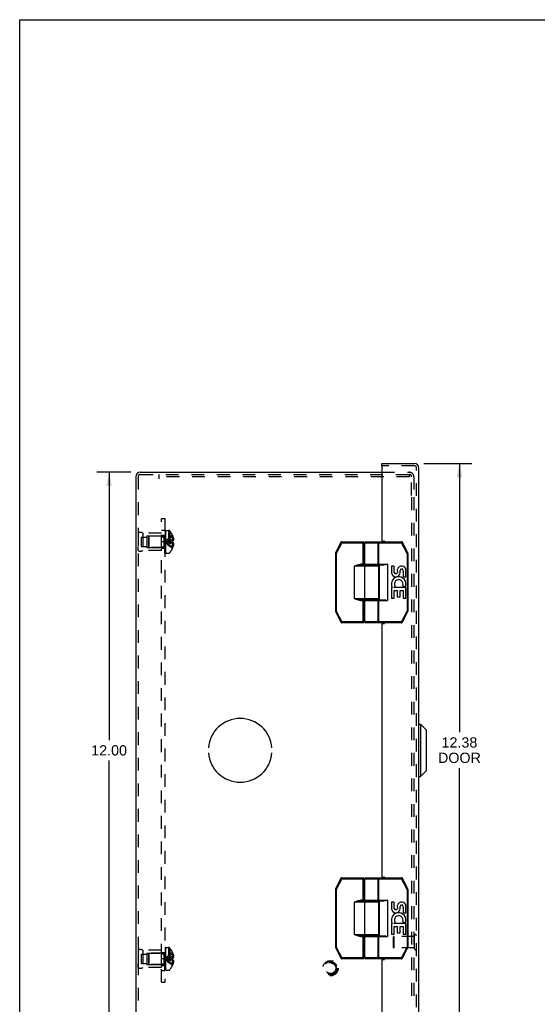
# Model space of a CAD drawing. Header units: inches. Extents: x 0 to 50.1, y 0 to 32.4.
# Tile 11 of 16: x 0 to 11.2, y 11.2 to 32.4. Entities that reach past the tile are written whole.
import ezdxf

# ---------------------------------------------------------------- set-up
doc = ezdxf.new("R2010")
doc.units = ezdxf.units.IN
doc.header["$LTSCALE"] = 2.757725
doc.header["$MEASUREMENT"] = 0
doc.linetypes.add('HIDDEN', pattern=[0.2, 0.1, -0.1])
doc.layers.get('0').update_dxf_attribs({"linetype": 'CONTINUOUS'})
for name, color, linetype in [('DEFAULT_2', 8, 'HIDDEN'), ('DIMENSIONS', 7, 'CONTINUOUS'), ('DOOR_ASSEMBLY', 7, 'CONTINUOUS'), ('OPEN', 7, 'CONTINUOUS'), ('SUBPANEL', 7, 'CONTINUOUS')]:
    doc.layers.add(name, color=color, linetype=linetype)
doc.styles.get("Standard").update_dxf_attribs({"font": 'arial.ttf'})
doc.dimstyles.new('DIMSTYLE_1', dxfattribs={"dimtxt": 0.221208, "dimasz": 0.294944, "dimexe": 0.09, "dimexo": 0.07, "dimgap": 0.0375, "dimtad": 0, "dimtih": 1, "dimtoh": 1, "dimzin": 4, "dimdsep": 46, "dimtxsty": 'Standard', "dimblk": '_FILLED', "dimblk1": '_FILLED', "dimblk2": '_FILLED', "dimcen": 0.09, "dimadec": 3, "dimazin": 1, "dimtfac": 1, "dimtdec": 3, "dimtofl": 0, "dimtmove": 0, "dimatfit": 3, "dimldrblk": '_FILLED', "dimfxl": 0, "dimtolj": 1, "dimtzin": 4, "dimarcsym": 0})

# ---------------------------------------------------------------- blocks, each defined once
blk = doc.blocks.new('_FILLED')
at = {"color": 0, "linetype": 'ByBlock'}
blk.add_solid([(0, 0), (-1, 0.2), (-1, -0.2)], dxfattribs=at)
blk = doc.blocks.new('*D10')
at = {"layer": 'DIMENSIONS', "color": 2, "linetype": 'Continuous'}
for p, q in [((8.729, 22.865), (9.761, 22.865)), ((9.496, 22.865), (9.496, 17.07)), ((9.496, 10.49), (9.496, 16.295)), ((8.729, 10.49), (9.761, 10.49))]:
    blk.add_line(p, q, dxfattribs=at)
at = {"layer": 'DIMENSIONS', "color": 2, "linetype": 'Continuous', "xscale": 0.2949438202, "yscale": 0.2949438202, "zscale": 0.2949438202}
for p, rotation in [((9.496, 22.865), 90), ((9.496, 10.49), 270)]:
    blk.add_blockref('_FILLED', p, dxfattribs=dict(at, rotation=rotation))
at = {"layer": 'DIMENSIONS', "color": 2, "linetype": 'Continuous', "insert": (9.496, 16.959), "char_height": 0.2212, "width": 0.92595, "attachment_point": 2, "line_spacing_factor": 0.9}
blk.add_mtext('12.38\\PDOOR', dxfattribs=at)
blk = doc.blocks.new('*D16')
at = {"layer": 'DIMENSIONS', "color": 2, "linetype": 'Continuous'}
for p, q in [((2.399, 22.678), (1.665, 22.678)), ((1.931, 22.678), (1.931, 16.899)), ((1.931, 10.678), (1.931, 16.456)), ((2.399, 10.678), (1.665, 10.678))]:
    blk.add_line(p, q, dxfattribs=at)
at = {"layer": 'DIMENSIONS', "color": 2, "linetype": 'Continuous', "xscale": 0.2949438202, "yscale": 0.2949438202, "zscale": 0.2949438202}
for p, rotation in [((1.931, 22.678), 90), ((1.931, 10.678), 270)]:
    blk.add_blockref('_FILLED', p, dxfattribs=dict(at, rotation=rotation))
at = {"layer": 'DIMENSIONS', "color": 2, "linetype": 'Continuous', "insert": (1.931, 16.788), "char_height": 0.2212, "width": 0.77299, "attachment_point": 2, "line_spacing_factor": 0.9}
blk.add_mtext('12.00', dxfattribs=at)

msp = doc.modelspace()

# ---------------------------------------------------------------- linework, layer by layer
at = {"color": 7, "linetype": 'Continuous'}
for p, q in [((0, 0), (0, 32.444)), ((0, 32.444), (50.14, 32.444))]:
    msp.add_line(p, q, dxfattribs=at)
at = {"color": 3, "linetype": 'Continuous'}
for p, q in [((2.511, 22.583), (2.511, 10.772)), ((2.605, 22.678), (7.82, 22.678))]:
    msp.add_line(p, q, dxfattribs=at)
msp.add_arc((2.605, 22.583), 0.0948, 90, 180, dxfattribs=at)
at = {"layer": 'DEFAULT_2', "color": 8, "linetype": 'HIDDEN'}
for p, q in [((2.559, 22.583), (2.559, 10.772)), ((2.605, 22.63), (8.412, 22.63)), ((3.011, 22.535), (3.011, 22.63)), ((8.412, 22.582), (3.011, 22.582)), ((7.82, 22.678), (8.416, 22.678)), ((8.412, 22.63), (8.412, 22.582)), ((8.412, 22.63), (8.416, 22.63)), ((8.463, 22.178), (8.463, 22.583)), ((8.511, 22.583), (8.511, 22.178)), ((8.463, 22.138), (8.463, 11.218)), ((8.511, 22.138), (8.511, 11.218)), ((2.559, 21.366), (2.559, 20.99)), ((2.559, 21.366), (2.559, 21.278)), ((2.622, 21.279), (2.622, 21.076)), ((2.622, 21.279), (2.747, 21.279)), ((2.659, 21.366), (2.659, 20.99)), ((3.059, 21.366), (2.659, 21.366)), ((2.747, 21.303), (2.747, 21.053)), ((2.747, 21.303), (3.059, 21.303)), ((2.779, 21.292), (2.789, 21.302)), ((2.779, 21.292), (2.779, 21.064)), ((2.789, 21.302), (2.789, 21.054)), ((3.116, 21.302), (2.789, 21.302)), ((3.059, 20.99), (3.059, 21.366)), ((3.116, 21.302), (3.116, 21.054)), ((3.134, 20.932), (3.134, 21.421)), ((3.149, 21.421), (3.134, 21.421)), ((3.149, 21.421), (3.134, 21.421)), ((3.149, 21.415), (3.134, 21.415)), ((3.149, 21.413), (3.134, 21.413)), ((3.149, 21.404), (3.134, 21.404)), ((3.134, 21.386), (3.149, 21.386)), ((3.149, 21.385), (3.134, 21.385)), ((3.149, 21.384), (3.134, 21.384)), ((3.149, 21.382), (3.134, 21.382)), ((3.134, 21.379), (3.149, 21.379)), ((3.134, 21.376), (3.149, 21.376)), ((3.149, 21.369), (3.134, 21.369)), ((3.134, 21.365), (3.149, 21.365)), ((3.134, 21.36), (3.149, 21.36)), ((3.134, 21.357), (3.149, 21.357)), ((3.149, 21.356), (3.134, 21.356)), ((3.134, 21.356), (3.149, 21.356)), ((3.134, 21.331), (3.149, 21.331)), ((3.134, 21.32), (3.149, 21.32)), ((3.149, 21.316), (3.134, 21.316)), ((3.149, 21.315), (3.134, 21.315)), ((3.149, 21.311), (3.134, 21.311)), ((3.134, 21.305), (3.149, 21.305)), ((3.134, 21.302), (3.149, 21.302)), ((3.134, 21.301), (3.149, 21.301)), ((3.149, 21.29), (3.134, 21.29)), ((3.149, 21.277), (3.134, 21.277)), ((3.134, 21.261), (3.149, 21.261)), ((3.134, 21.249), (3.149, 21.249)), ((3.149, 21.421), (3.149, 20.932)), ((3.154, 20.932), (3.154, 21.424)), ((3.154, 21.424), (3.215, 21.424)), ((3.215, 21.424), (3.215, 20.932)), ((3.241, 21.412), (3.241, 20.944)), ((3.3, 21.318), (3.299, 21.318)), ((3.299, 21.318), (3.3, 21.317)), ((3.3, 21.317), (3.3, 21.196)), ((3.3, 21.282), (3.312, 21.282)), ((2.559, 20.99), (2.559, 21.078)), ((2.622, 21.076), (2.747, 21.076)), ((2.747, 21.053), (3.059, 21.053)), ((2.779, 21.064), (2.789, 21.054)), ((3.116, 21.054), (2.789, 21.054)), ((3.134, 21.23), (3.149, 21.23)), ((3.149, 21.224), (3.134, 21.224)), ((3.149, 21.224), (3.134, 21.224)), ((3.134, 21.223), (3.149, 21.223)), ((3.134, 21.223), (3.149, 21.223)), ((3.149, 21.216), (3.134, 21.216)), ((3.149, 21.191), (3.134, 21.191)), ((3.149, 21.18), (3.134, 21.18)), ((3.134, 21.175), (3.149, 21.175)), ((3.134, 21.167), (3.149, 21.167)), ((3.134, 21.147), (3.149, 21.147)), ((3.134, 21.136), (3.149, 21.136)), ((3.149, 21.126), (3.134, 21.126)), ((3.149, 21.114), (3.134, 21.114)), ((3.134, 21.091), (3.149, 21.091)), ((3.149, 21.09), (3.134, 21.09)), ((3.134, 21.09), (3.149, 21.09)), ((3.134, 21.086), (3.149, 21.086)), ((3.149, 21.084), (3.134, 21.084)), ((3.149, 21.083), (3.134, 21.083)), ((3.134, 21.068), (3.149, 21.068)), ((3.134, 21.057), (3.149, 21.057)), ((3.149, 21.036), (3.134, 21.036)), ((3.163, 21.181), (3.139, 21.178)), ((3.163, 21.181), (3.139, 21.178)), ((3.271, 21.162), (3.242, 21.165)), ((3.3, 21.16), (3.27, 21.162)), ((3.3, 21.196), (3.299, 21.196)), ((3.3, 21.16), (3.299, 21.16)), ((3.3, 21.038), (3.299, 21.037)), ((3.299, 21.037), (3.3, 21.037)), ((3.3, 21.227), (3.322, 21.227)), ((3.3, 21.196), (3.312, 21.196)), ((3.3, 21.187), (3.3, 21.184)), ((3.3, 21.172), (3.3, 21.169)), ((3.3, 21.16), (3.3, 21.038)), ((3.312, 21.16), (3.3, 21.16)), ((3.3, 21.128), (3.322, 21.128)), ((3.3, 21.073), (3.312, 21.073)), ((3.059, 20.99), (2.659, 20.99)), ((3.149, 21.023), (3.134, 21.023)), ((3.134, 21.023), (3.149, 21.023)), ((3.134, 21.021), (3.149, 21.021)), ((3.134, 21.021), (3.149, 21.021)), ((3.134, 21.009), (3.149, 21.009)), ((3.149, 21.004), (3.134, 21.004)), ((3.149, 21.003), (3.134, 21.003)), ((3.149, 21.001), (3.134, 21.001)), ((3.134, 20.998), (3.149, 20.998)), ((3.134, 20.983), (3.149, 20.983)), ((3.134, 20.983), (3.149, 20.983)), ((3.134, 20.979), (3.149, 20.979)), ((3.134, 20.978), (3.149, 20.978)), ((3.149, 20.971), (3.134, 20.971)), ((3.134, 20.97), (3.149, 20.97)), ((3.149, 20.958), (3.134, 20.958)), ((3.149, 20.953), (3.134, 20.953)), ((3.149, 20.948), (3.134, 20.948)), ((3.149, 20.947), (3.134, 20.947)), ((3.149, 20.941), (3.134, 20.941)), ((3.149, 20.932), (3.134, 20.932)), ((3.149, 20.932), (3.134, 20.932)), ((3.154, 20.932), (3.215, 20.932)), ((2.559, 12.366), (2.559, 11.99)), ((2.559, 12.366), (2.559, 12.278)), ((3.059, 12.366), (2.659, 12.366)), ((2.659, 12.366), (2.659, 11.99)), ((3.059, 11.99), (3.059, 12.366)), ((3.149, 12.421), (3.134, 12.421)), ((3.149, 12.421), (3.134, 12.421)), ((3.134, 11.932), (3.134, 12.421)), ((3.149, 12.415), (3.134, 12.415)), ((3.149, 12.413), (3.134, 12.413)), ((3.149, 12.404), (3.134, 12.404)), ((3.134, 12.386), (3.149, 12.386)), ((3.149, 12.385), (3.134, 12.385)), ((3.149, 12.384), (3.134, 12.384)), ((3.149, 12.382), (3.134, 12.382)), ((3.134, 12.379), (3.149, 12.379)), ((3.134, 12.376), (3.149, 12.376)), ((3.149, 12.369), (3.134, 12.369)), ((3.134, 12.365), (3.149, 12.365)), ((3.134, 12.36), (3.149, 12.36)), ((3.134, 12.357), (3.149, 12.357)), ((3.149, 12.356), (3.134, 12.356)), ((3.134, 12.356), (3.149, 12.356)), ((3.134, 12.331), (3.149, 12.331)), ((3.149, 12.421), (3.149, 11.932)), ((3.154, 12.424), (3.215, 12.424)), ((3.154, 11.932), (3.154, 12.424)), ((3.215, 12.424), (3.215, 11.932)), ((3.241, 12.412), (3.241, 11.944)), ((2.622, 12.279), (2.747, 12.279)), ((2.622, 12.279), (2.622, 12.076)), ((2.747, 12.303), (3.059, 12.303)), ((2.747, 12.303), (2.747, 12.053)), ((2.779, 12.292), (2.789, 12.302)), ((2.779, 12.292), (2.779, 12.064)), ((3.116, 12.302), (2.789, 12.302)), ((2.789, 12.302), (2.789, 12.054)), ((3.116, 12.302), (3.116, 12.054)), ((3.134, 12.32), (3.149, 12.32)), ((3.149, 12.316), (3.134, 12.316)), ((3.149, 12.315), (3.134, 12.315)), ((3.149, 12.311), (3.134, 12.311)), ((3.134, 12.305), (3.149, 12.305)), ((3.134, 12.302), (3.149, 12.302)), ((3.134, 12.301), (3.149, 12.301)), ((3.149, 12.29), (3.134, 12.29)), ((3.149, 12.277), (3.134, 12.277)), ((3.134, 12.261), (3.149, 12.261)), ((3.134, 12.249), (3.149, 12.249)), ((3.134, 12.23), (3.149, 12.23)), ((3.149, 12.224), (3.134, 12.224)), ((3.149, 12.224), (3.134, 12.224)), ((3.134, 12.223), (3.149, 12.223)), ((3.134, 12.223), (3.149, 12.223)), ((3.149, 12.216), (3.134, 12.216)), ((3.149, 12.191), (3.134, 12.191)), ((3.149, 12.18), (3.134, 12.18)), ((3.134, 12.175), (3.149, 12.175)), ((3.134, 12.167), (3.149, 12.167)), ((3.134, 12.147), (3.149, 12.147)), ((3.134, 12.136), (3.149, 12.136)), ((3.149, 12.126), (3.134, 12.126)), ((3.149, 12.114), (3.134, 12.114)), ((3.163, 12.181), (3.139, 12.178)), ((3.163, 12.181), (3.139, 12.178)), ((3.271, 12.162), (3.242, 12.165)), ((3.3, 12.16), (3.27, 12.162)), ((3.3, 12.317), (3.299, 12.318)), ((3.3, 12.318), (3.299, 12.318)), ((3.3, 12.196), (3.299, 12.196)), ((3.3, 12.16), (3.299, 12.16)), ((3.3, 12.317), (3.3, 12.196)), ((3.3, 12.282), (3.312, 12.282)), ((3.3, 12.227), (3.322, 12.227)), ((3.3, 12.196), (3.312, 12.196)), ((3.3, 12.184), (3.3, 12.187)), ((3.3, 12.169), (3.3, 12.172)), ((3.312, 12.16), (3.3, 12.16)), ((3.3, 12.16), (3.3, 12.038)), ((3.3, 12.128), (3.322, 12.128)), ((2.559, 11.99), (2.559, 12.078)), ((2.622, 12.076), (2.747, 12.076)), ((3.059, 11.99), (2.659, 11.99)), ((2.747, 12.053), (3.059, 12.053)), ((2.779, 12.064), (2.789, 12.054)), ((3.116, 12.054), (2.789, 12.054)), ((3.134, 12.091), (3.149, 12.091)), ((3.149, 12.09), (3.134, 12.09)), ((3.134, 12.09), (3.149, 12.09)), ((3.134, 12.086), (3.149, 12.086)), ((3.149, 12.084), (3.134, 12.084)), ((3.149, 12.083), (3.134, 12.083)), ((3.134, 12.068), (3.149, 12.068)), ((3.134, 12.057), (3.149, 12.057)), ((3.149, 12.036), (3.134, 12.036)), ((3.149, 12.023), (3.134, 12.023)), ((3.134, 12.023), (3.149, 12.023)), ((3.134, 12.021), (3.149, 12.021)), ((3.134, 12.021), (3.149, 12.021)), ((3.134, 12.009), (3.149, 12.009)), ((3.149, 12.004), (3.134, 12.004)), ((3.149, 12.003), (3.134, 12.003)), ((3.149, 12.001), (3.134, 12.001)), ((3.134, 11.998), (3.149, 11.998)), ((3.134, 11.983), (3.149, 11.983)), ((3.134, 11.983), (3.149, 11.983)), ((3.134, 11.979), (3.149, 11.979)), ((3.134, 11.978), (3.149, 11.978)), ((3.149, 11.971), (3.134, 11.971)), ((3.134, 11.97), (3.149, 11.97)), ((3.149, 11.958), (3.134, 11.958)), ((3.149, 11.953), (3.134, 11.953)), ((3.149, 11.948), (3.134, 11.948)), ((3.149, 11.947), (3.134, 11.947)), ((3.149, 11.941), (3.134, 11.941)), ((3.149, 11.932), (3.134, 11.932)), ((3.149, 11.932), (3.134, 11.932)), ((3.154, 11.932), (3.215, 11.932)), ((3.3, 12.038), (3.299, 12.037)), ((3.299, 12.037), (3.3, 12.037)), ((3.3, 12.073), (3.312, 12.073))]:
    msp.add_line(p, q, dxfattribs=at)
for points in [[(3.299, 21.318), (3.27, 21.298), (3.242, 21.277), (3.215, 21.254), (3.189, 21.23), (3.163, 21.205), (3.139, 21.178)], [(3.3, 21.282), (3.271, 21.267), (3.243, 21.252), (3.215, 21.235), (3.189, 21.217), (3.163, 21.198), (3.139, 21.178)], [(3.312, 21.282), (3.314, 21.275), (3.316, 21.268), (3.317, 21.261), (3.319, 21.254), (3.32, 21.248), (3.32, 21.241), (3.321, 21.234), (3.322, 21.227)], [(3.3, 21.227), (3.271, 21.22), (3.243, 21.213), (3.215, 21.205), (3.189, 21.196), (3.163, 21.187), (3.139, 21.178)], [(3.299, 21.037), (3.27, 21.057), (3.242, 21.078), (3.215, 21.101), (3.189, 21.125), (3.163, 21.151), (3.139, 21.178)], [(3.3, 21.073), (3.271, 21.088), (3.243, 21.104), (3.215, 21.12), (3.189, 21.138), (3.163, 21.157), (3.139, 21.178)], [(3.243, 21.165), (3.215, 21.168), (3.189, 21.171), (3.163, 21.174), (3.139, 21.178)], [(3.215, 21.168), (3.189, 21.171), (3.163, 21.174), (3.139, 21.178)], [(3.3, 21.128), (3.271, 21.135), (3.243, 21.142), (3.215, 21.15), (3.189, 21.159), (3.163, 21.168), (3.139, 21.178)], [(3.3, 21.196), (3.271, 21.193), (3.243, 21.19), (3.215, 21.187), (3.189, 21.184), (3.163, 21.181)], [(3.299, 21.196), (3.27, 21.193), (3.242, 21.19), (3.215, 21.187), (3.189, 21.184)], [(3.3, 21.178), (3.3, 21.181), (3.3, 21.184), (3.3, 21.187), (3.3, 21.19), (3.299, 21.193), (3.299, 21.196)], [(3.299, 21.16), (3.299, 21.163), (3.3, 21.166), (3.3, 21.169), (3.3, 21.172), (3.3, 21.175), (3.3, 21.178)], [(3.322, 21.227), (3.321, 21.224), (3.321, 21.221), (3.32, 21.218), (3.319, 21.215), (3.319, 21.212), (3.318, 21.209), (3.317, 21.206), (3.315, 21.203), (3.314, 21.199), (3.312, 21.196)], [(3.312, 21.16), (3.314, 21.156), (3.315, 21.153), (3.317, 21.149), (3.318, 21.146), (3.319, 21.143), (3.319, 21.14), (3.32, 21.137), (3.321, 21.134), (3.321, 21.131), (3.322, 21.128)], [(3.322, 21.128), (3.321, 21.121), (3.32, 21.114), (3.32, 21.108), (3.319, 21.101), (3.317, 21.094), (3.316, 21.087), (3.314, 21.08), (3.312, 21.073)], [(3.299, 12.318), (3.27, 12.298), (3.242, 12.277), (3.215, 12.254), (3.189, 12.23), (3.163, 12.205), (3.139, 12.178)], [(3.3, 12.282), (3.271, 12.267), (3.243, 12.252), (3.215, 12.235), (3.189, 12.217), (3.163, 12.198), (3.139, 12.178)], [(3.3, 12.227), (3.271, 12.22), (3.243, 12.213), (3.215, 12.205), (3.189, 12.196), (3.163, 12.187), (3.139, 12.178)], [(3.3, 12.073), (3.271, 12.088), (3.243, 12.104), (3.215, 12.12), (3.189, 12.138), (3.163, 12.157), (3.139, 12.178)], [(3.299, 12.037), (3.27, 12.057), (3.242, 12.078), (3.215, 12.101), (3.189, 12.125), (3.163, 12.151), (3.139, 12.178)], [(3.243, 12.165), (3.215, 12.168), (3.189, 12.171), (3.163, 12.174), (3.139, 12.178)], [(3.215, 12.168), (3.189, 12.171), (3.163, 12.174), (3.139, 12.178)], [(3.3, 12.128), (3.271, 12.135), (3.243, 12.142), (3.215, 12.15), (3.189, 12.159), (3.163, 12.168), (3.139, 12.178)], [(3.3, 12.196), (3.271, 12.193), (3.243, 12.19), (3.215, 12.187), (3.189, 12.184), (3.163, 12.181)], [(3.299, 12.196), (3.27, 12.193), (3.242, 12.19), (3.215, 12.187), (3.189, 12.184)], [(3.299, 12.196), (3.299, 12.193), (3.3, 12.19), (3.3, 12.187), (3.3, 12.184), (3.3, 12.181), (3.3, 12.178)], [(3.3, 12.178), (3.3, 12.175), (3.3, 12.172), (3.3, 12.169), (3.3, 12.166), (3.299, 12.163), (3.299, 12.16)], [(3.312, 12.282), (3.314, 12.275), (3.316, 12.268), (3.317, 12.261), (3.319, 12.254), (3.32, 12.248), (3.32, 12.241), (3.321, 12.234), (3.322, 12.227)], [(3.322, 12.227), (3.321, 12.224), (3.321, 12.221), (3.32, 12.218), (3.319, 12.215), (3.319, 12.212), (3.318, 12.209), (3.317, 12.206), (3.315, 12.203), (3.314, 12.199), (3.312, 12.196)], [(3.312, 12.16), (3.314, 12.156), (3.315, 12.153), (3.317, 12.149), (3.318, 12.146), (3.319, 12.143), (3.319, 12.14), (3.32, 12.137), (3.321, 12.134), (3.321, 12.131), (3.322, 12.128)], [(3.322, 12.128), (3.321, 12.121), (3.32, 12.114), (3.32, 12.108), (3.319, 12.101), (3.317, 12.094), (3.316, 12.087), (3.314, 12.08), (3.312, 12.073)]]:
    msp.add_lwpolyline(points, dxfattribs=at)
for radius in [0.164, 0.142, 0.124, 0.114]:
    msp.add_circle((6.713, 11.976), radius, dxfattribs=at)
for centre, radius, start, end in [((2.605, 22.583), 0.0468, 90, 180), ((8.416, 22.583), 0.0948, 0, 90), ((8.416, 22.583), 0.0468, 0, 90), ((2.609, 21.279), 0.1, 60.0508, 119.9492), ((3.116, 21.339), 0.0372, 270, 297.5399), ((3.116, 21.339), 0.0372, 329.9503, 360), ((3.215, 21.389), 0.035, 40.9334, 90), ((2.971, 21.178), 0.357, 23.1903, 40.9334), ((2.971, 21.178), 0.357, 17.0407, 23.0017), ((3.116, 21.016), 0.0372, 62.4601, 90), ((3.116, 21.016), 0.0372, 0, 30.0497), ((2.971, 21.178), 0.357, 319.0666, 336.8097), ((2.971, 21.178), 0.357, 336.9983, 342.9593), ((2.609, 21.076), 0.1, 240.0508, 299.9492), ((3.215, 20.967), 0.035, 270, 319.0666), ((2.609, 12.279), 0.1, 60.0508, 119.9492), ((3.116, 12.339), 0.0372, 329.9503, 360), ((3.215, 12.389), 0.035, 40.9334, 90), ((2.971, 12.178), 0.357, 23.1903, 40.9334), ((3.116, 12.339), 0.0372, 270, 297.5399), ((2.971, 12.178), 0.357, 17.0407, 23.0017), ((2.609, 12.076), 0.1, 240.0508, 299.9492), ((3.116, 12.016), 0.0372, 62.4601, 90), ((3.116, 12.016), 0.0372, 0, 30.0497), ((3.215, 11.967), 0.035, 270, 319.0666), ((2.971, 12.178), 0.357, 319.0666, 336.8097), ((2.971, 12.178), 0.357, 336.9983, 342.9593)]:
    msp.add_arc(centre, radius, start, end, dxfattribs=at)
at = {"layer": 'DOOR_ASSEMBLY', "color": 7, "linetype": 'Continuous'}
for p, q in [((7.82, 22.817), (7.82, 22.865)), ((7.835, 22.817), (7.82, 22.817)), ((6.936, 21.167), (6.819, 20.932)), ((6.954, 21.158), (6.837, 20.923)), ((6.936, 21.167), (6.954, 21.158)), ((6.954, 21.158), (6.954, 21.178)), ((6.954, 21.178), (7.418, 21.178)), ((6.954, 21.158), (7.438, 21.158)), ((7.418, 20.673), (7.418, 21.178)), ((7.438, 20.693), (7.438, 21.158)), ((7.452, 20.698), (7.452, 21.158)), ((7.452, 21.158), (8.246, 21.158)), ((7.472, 21.178), (8.246, 21.178)), ((7.738, 20.698), (7.738, 21.158)), ((7.754, 20.678), (7.754, 21.178)), ((8.246, 21.178), (8.246, 21.158)), ((8.246, 21.158), (8.264, 21.167)), ((8.364, 20.923), (8.246, 21.158)), ((8.381, 20.932), (8.264, 21.167)), ((6.817, 20.923), (6.817, 19.682)), ((6.817, 20.923), (6.837, 20.923)), ((6.837, 20.923), (6.819, 20.932)), ((6.837, 20.923), (6.837, 19.682)), ((8.381, 20.932), (8.364, 20.923)), ((8.364, 20.923), (8.364, 19.682)), ((8.364, 20.923), (8.384, 20.923)), ((8.384, 20.923), (8.384, 19.682)), ((7.227, 19.953), (7.227, 20.653)), ((7.758, 20.653), (7.227, 20.653)), ((7.369, 20.673), (7.369, 20.693)), ((7.438, 20.693), (7.369, 20.693)), ((7.738, 20.673), (7.369, 20.673)), ((7.452, 20.698), (7.944, 20.698)), ((7.456, 19.953), (7.456, 20.653)), ((7.472, 20.678), (7.862, 20.678)), ((7.522, 20.673), (7.522, 20.678)), ((7.678, 20.673), (7.678, 20.678)), ((7.758, 19.953), (7.758, 20.653)), ((7.764, 20.678), (7.764, 19.928)), ((7.944, 20.698), (7.944, 19.908)), ((8.026, 20.653), (8.026, 20.517)), ((8.089, 20.653), (8.026, 20.653)), ((8.089, 20.517), (8.089, 20.653)), ((8.154, 20.58), (8.155, 20.511)), ((8.215, 20.517), (8.215, 20.559)), ((8.278, 20.559), (8.278, 20.423)), ((8.278, 20.423), (8.341, 20.423)), ((8.341, 20.423), (8.341, 20.559)), ((8.026, 20.192), (8.026, 19.962)), ((8.045, 20.192), (8.026, 20.192)), ((8.079, 20.192), (8.106, 20.211)), ((8.341, 20.192), (8.079, 20.192)), ((8.27, 20.228), (8.328, 20.203)), ((8.341, 19.962), (8.341, 20.192)), ((8.089, 19.962), (8.089, 20.129)), ((8.089, 20.129), (8.154, 20.129)), ((8.154, 20.129), (8.154, 19.993)), ((8.154, 19.993), (8.215, 19.993)), ((8.215, 19.993), (8.215, 20.129)), ((8.215, 20.129), (8.278, 20.129)), ((8.278, 20.129), (8.278, 19.962)), ((7.227, 19.953), (7.758, 19.953)), ((7.246, 19.949), (7.227, 19.953)), ((7.369, 19.913), (7.369, 19.933)), ((7.369, 19.933), (7.738, 19.933)), ((7.369, 19.913), (7.438, 19.913)), ((7.418, 19.428), (7.418, 19.933)), ((7.438, 19.448), (7.438, 19.913)), ((7.452, 19.448), (7.452, 19.908)), ((7.452, 19.908), (7.944, 19.908)), ((7.472, 19.928), (7.862, 19.928)), ((7.522, 19.928), (7.522, 19.933)), ((7.678, 19.928), (7.678, 19.933)), ((7.738, 19.448), (7.738, 19.908)), ((7.754, 19.428), (7.754, 19.928)), ((8.026, 19.962), (8.089, 19.962)), ((8.278, 19.962), (8.341, 19.962)), ((6.837, 19.682), (6.817, 19.682)), ((6.819, 19.673), (6.837, 19.682)), ((6.819, 19.673), (6.941, 19.438)), ((6.837, 19.682), (6.959, 19.448)), ((8.241, 19.448), (8.364, 19.682)), ((8.259, 19.438), (8.381, 19.673)), ((8.384, 19.682), (8.364, 19.682)), ((8.364, 19.682), (8.381, 19.673)), ((6.959, 19.448), (6.941, 19.438)), ((6.959, 19.428), (6.959, 19.448)), ((7.438, 19.448), (6.959, 19.448)), ((7.418, 19.428), (6.959, 19.428)), ((8.241, 19.448), (7.452, 19.448)), ((8.241, 19.428), (7.472, 19.428)), ((8.241, 19.448), (8.241, 19.428)), ((8.259, 19.438), (8.241, 19.448)), ((8.618, 17.24), (8.656, 17.24)), ((8.774, 17.122), (8.656, 17.24)), ((8.656, 17.24), (8.656, 16.115)), ((8.774, 17.122), (8.774, 16.233)), ((8.774, 16.233), (8.656, 16.115)), ((8.618, 16.115), (8.656, 16.115)), ((6.936, 13.917), (6.819, 13.682)), ((6.954, 13.908), (6.837, 13.673)), ((6.936, 13.917), (6.954, 13.908)), ((6.954, 13.928), (7.418, 13.928)), ((6.954, 13.908), (6.954, 13.928)), ((6.954, 13.908), (7.438, 13.908)), ((7.418, 13.423), (7.418, 13.928)), ((7.438, 13.443), (7.438, 13.908)), ((7.452, 13.908), (8.246, 13.908)), ((7.452, 13.448), (7.452, 13.908)), ((7.472, 13.928), (8.246, 13.928)), ((7.738, 13.448), (7.738, 13.908)), ((7.754, 13.428), (7.754, 13.928)), ((8.246, 13.928), (8.246, 13.908)), ((8.246, 13.908), (8.264, 13.917)), ((8.364, 13.673), (8.246, 13.908)), ((8.381, 13.682), (8.264, 13.917)), ((6.817, 13.673), (6.837, 13.673)), ((6.817, 13.673), (6.817, 12.432)), ((6.837, 13.673), (6.819, 13.682)), ((6.837, 13.673), (6.837, 12.432)), ((8.381, 13.682), (8.364, 13.673)), ((8.364, 13.673), (8.384, 13.673)), ((8.364, 13.673), (8.364, 12.432)), ((8.384, 13.673), (8.384, 12.432)), ((7.758, 13.403), (7.227, 13.403)), ((7.227, 12.703), (7.227, 13.403)), ((7.438, 13.443), (7.369, 13.443)), ((7.369, 13.423), (7.369, 13.443)), ((7.738, 13.423), (7.369, 13.423)), ((7.452, 13.448), (7.944, 13.448)), ((7.456, 12.703), (7.456, 13.403)), ((7.472, 13.428), (7.862, 13.428)), ((7.522, 13.423), (7.522, 13.428)), ((7.678, 13.423), (7.678, 13.428)), ((7.758, 12.703), (7.758, 13.403)), ((7.764, 13.428), (7.764, 12.678)), ((7.944, 13.448), (7.944, 12.658)), ((8.089, 13.403), (8.026, 13.403)), ((8.026, 13.403), (8.026, 13.267)), ((8.089, 13.267), (8.089, 13.403)), ((8.154, 13.33), (8.155, 13.261)), ((8.215, 13.267), (8.215, 13.309)), ((8.278, 13.309), (8.278, 13.173)), ((8.278, 13.173), (8.341, 13.173)), ((8.341, 13.173), (8.341, 13.309)), ((8.079, 12.942), (8.106, 12.961)), ((8.27, 12.978), (8.328, 12.953)), ((8.045, 12.942), (8.026, 12.942)), ((8.026, 12.942), (8.026, 12.712)), ((8.341, 12.942), (8.079, 12.942)), ((8.089, 12.879), (8.154, 12.879)), ((8.089, 12.712), (8.089, 12.879)), ((8.154, 12.879), (8.154, 12.743)), ((8.215, 12.879), (8.278, 12.879)), ((8.215, 12.743), (8.215, 12.879)), ((8.278, 12.879), (8.278, 12.712)), ((8.341, 12.712), (8.341, 12.942)), ((7.227, 12.703), (7.758, 12.703)), ((7.246, 12.699), (7.227, 12.703)), ((7.369, 12.683), (7.738, 12.683)), ((7.369, 12.663), (7.369, 12.683)), ((7.369, 12.663), (7.438, 12.663)), ((7.418, 12.178), (7.418, 12.683)), ((7.438, 12.198), (7.438, 12.663)), ((7.452, 12.658), (7.944, 12.658)), ((7.452, 12.198), (7.452, 12.658)), ((7.472, 12.678), (7.862, 12.678)), ((7.522, 12.678), (7.522, 12.683)), ((7.678, 12.678), (7.678, 12.683)), ((7.738, 12.198), (7.738, 12.658)), ((7.754, 12.178), (7.754, 12.678)), ((8.026, 12.712), (8.089, 12.712)), ((8.154, 12.743), (8.215, 12.743)), ((8.278, 12.712), (8.341, 12.712)), ((6.837, 12.432), (6.817, 12.432)), ((6.819, 12.423), (6.837, 12.432)), ((6.819, 12.423), (6.941, 12.188)), ((6.837, 12.432), (6.959, 12.198)), ((8.241, 12.198), (8.364, 12.432)), ((8.259, 12.188), (8.381, 12.423)), ((8.384, 12.432), (8.364, 12.432)), ((8.364, 12.432), (8.381, 12.423)), ((6.959, 12.198), (6.941, 12.188)), ((7.438, 12.198), (6.959, 12.198)), ((6.959, 12.178), (6.959, 12.198)), ((7.418, 12.178), (6.959, 12.178)), ((8.241, 12.198), (7.452, 12.198)), ((8.241, 12.178), (7.472, 12.178)), ((8.259, 12.188), (8.241, 12.198)), ((8.241, 12.198), (8.241, 12.178))]:
    msp.add_line(p, q, dxfattribs=at)
at = {"layer": 'DOOR_ASSEMBLY', "color": 3, "linetype": 'Continuous'}
for p, q in [((7.82, 22.865), (8.523, 22.865)), ((7.82, 22.802), (7.82, 21.208)), ((8.618, 10.585), (8.618, 22.77)), ((7.835, 21.193), (7.866, 21.193)), ((7.82, 19.398), (7.82, 13.958)), ((7.835, 19.413), (7.866, 19.413)), ((7.835, 13.943), (7.866, 13.943)), ((7.82, 12.148), (7.82, 10.553)), ((7.835, 12.163), (7.866, 12.163))]:
    msp.add_line(p, q, dxfattribs=at)
at = {"layer": 'DOOR_ASSEMBLY', "color": 8, "linetype": 'HIDDEN'}
for p, q in [((8.523, 22.817), (7.835, 22.817)), ((8.57, 10.585), (8.57, 22.77)), ((8.07, 12.424), (8.07, 12.652)), ((8.527, 12.662), (8.08, 12.662)), ((8.08, 12.662), (8.08, 12.414)), ((8.527, 12.396), (8.527, 12.68)), ((8.527, 12.414), (8.08, 12.414))]:
    msp.add_line(p, q, dxfattribs=at)
at = {"layer": 'DOOR_ASSEMBLY', "color": 7, "linetype": 'Continuous'}
for points in [[(7.722, 21.178), (7.725, 21.177), (7.727, 21.177), (7.729, 21.175), (7.731, 21.174), (7.733, 21.172), (7.735, 21.169), (7.736, 21.167), (7.737, 21.164), (7.738, 21.161), (7.738, 21.158)], [(7.227, 20.653), (7.234, 20.655), (7.24, 20.658), (7.246, 20.66), (7.252, 20.663), (7.258, 20.665), (7.264, 20.668), (7.27, 20.67), (7.277, 20.673)], [(7.227, 20.653), (7.241, 20.655), (7.247, 20.656), (7.254, 20.658), (7.26, 20.659), (7.267, 20.66), (7.274, 20.661), (7.281, 20.663)], [(7.277, 20.673), (7.286, 20.676), (7.295, 20.679), (7.304, 20.682), (7.312, 20.684), (7.32, 20.686), (7.328, 20.688), (7.335, 20.689), (7.343, 20.691), (7.35, 20.691), (7.356, 20.692), (7.363, 20.692), (7.369, 20.693)], [(7.281, 20.663), (7.29, 20.664), (7.299, 20.666), (7.308, 20.667), (7.316, 20.668), (7.324, 20.669), (7.332, 20.67), (7.339, 20.671), (7.346, 20.672), (7.352, 20.672), (7.358, 20.672), (7.363, 20.673), (7.369, 20.673)], [(7.456, 20.653), (7.456, 20.656), (7.457, 20.659), (7.458, 20.662), (7.459, 20.664), (7.461, 20.667), (7.463, 20.669), (7.466, 20.67), (7.469, 20.672), (7.471, 20.672), (7.474, 20.673)], [(7.738, 20.698), (7.738, 20.694), (7.737, 20.691), (7.736, 20.689), (7.735, 20.686), (7.733, 20.683), (7.731, 20.681), (7.729, 20.68), (7.727, 20.679), (7.725, 20.678), (7.722, 20.678)], [(7.944, 20.698), (7.934, 20.694), (7.924, 20.691), (7.915, 20.688), (7.906, 20.685), (7.898, 20.683), (7.89, 20.681), (7.882, 20.68), (7.875, 20.679), (7.868, 20.678), (7.862, 20.678)], [(7.277, 19.933), (7.269, 19.936), (7.261, 19.939), (7.253, 19.942), (7.245, 19.945), (7.236, 19.949), (7.227, 19.953)], [(7.281, 19.943), (7.272, 19.944), (7.264, 19.946), (7.255, 19.947), (7.246, 19.949)], [(7.369, 19.913), (7.362, 19.913), (7.356, 19.913), (7.348, 19.914), (7.341, 19.915), (7.334, 19.916), (7.326, 19.918), (7.318, 19.92), (7.31, 19.922), (7.302, 19.924), (7.294, 19.927), (7.286, 19.929), (7.277, 19.933)], [(7.369, 19.933), (7.363, 19.933), (7.357, 19.933), (7.351, 19.933), (7.344, 19.934), (7.337, 19.934), (7.33, 19.935), (7.322, 19.936), (7.315, 19.937), (7.307, 19.938), (7.299, 19.94), (7.29, 19.941), (7.281, 19.943)], [(7.456, 19.953), (7.456, 19.949), (7.457, 19.946), (7.458, 19.944), (7.459, 19.941), (7.461, 19.938), (7.463, 19.936), (7.466, 19.935), (7.469, 19.934), (7.471, 19.933), (7.474, 19.933)], [(7.722, 19.928), (7.725, 19.927), (7.727, 19.927), (7.729, 19.925), (7.731, 19.924), (7.733, 19.922), (7.735, 19.919), (7.736, 19.917), (7.737, 19.914), (7.738, 19.911), (7.738, 19.908)], [(7.862, 19.928), (7.868, 19.927), (7.875, 19.927), (7.882, 19.925), (7.89, 19.924), (7.898, 19.922), (7.906, 19.92), (7.915, 19.917), (7.924, 19.914), (7.934, 19.911), (7.944, 19.908)], [(7.738, 19.448), (7.738, 19.444), (7.737, 19.441), (7.736, 19.439), (7.735, 19.436), (7.733, 19.433), (7.731, 19.431), (7.729, 19.43), (7.727, 19.429), (7.725, 19.428), (7.722, 19.428)], [(7.722, 13.928), (7.725, 13.927), (7.727, 13.927), (7.729, 13.925), (7.731, 13.924), (7.733, 13.922), (7.735, 13.919), (7.736, 13.917), (7.737, 13.914), (7.738, 13.911), (7.738, 13.908)], [(7.227, 13.403), (7.234, 13.405), (7.24, 13.408), (7.246, 13.41), (7.252, 13.413), (7.258, 13.415), (7.264, 13.418), (7.27, 13.42), (7.277, 13.423)], [(7.227, 13.403), (7.241, 13.405), (7.247, 13.406), (7.254, 13.408), (7.26, 13.409), (7.267, 13.41), (7.274, 13.411), (7.281, 13.413)], [(7.277, 13.423), (7.286, 13.426), (7.295, 13.429), (7.304, 13.432), (7.312, 13.434), (7.32, 13.436), (7.328, 13.438), (7.335, 13.439), (7.343, 13.441), (7.35, 13.441), (7.356, 13.442), (7.363, 13.442), (7.369, 13.443)], [(7.281, 13.413), (7.29, 13.414), (7.299, 13.416), (7.308, 13.417), (7.316, 13.418), (7.324, 13.419), (7.332, 13.42), (7.339, 13.421), (7.346, 13.422), (7.352, 13.422), (7.358, 13.422), (7.363, 13.423), (7.369, 13.423)], [(7.456, 13.403), (7.456, 13.406), (7.457, 13.409), (7.458, 13.412), (7.459, 13.414), (7.461, 13.417), (7.463, 13.419), (7.466, 13.42), (7.469, 13.422), (7.471, 13.422), (7.474, 13.423)], [(7.738, 13.448), (7.738, 13.444), (7.737, 13.441), (7.736, 13.439), (7.735, 13.436), (7.733, 13.433), (7.731, 13.431), (7.729, 13.43), (7.727, 13.429), (7.725, 13.428), (7.722, 13.428)], [(7.944, 13.448), (7.934, 13.444), (7.924, 13.441), (7.915, 13.438), (7.906, 13.435), (7.898, 13.433), (7.89, 13.431), (7.882, 13.43), (7.875, 13.429), (7.868, 13.428), (7.862, 13.428)], [(7.277, 12.683), (7.269, 12.686), (7.261, 12.689), (7.253, 12.692), (7.245, 12.695), (7.236, 12.699), (7.227, 12.703)], [(7.281, 12.693), (7.272, 12.694), (7.264, 12.696), (7.255, 12.697), (7.246, 12.699)], [(7.369, 12.663), (7.362, 12.663), (7.356, 12.663), (7.348, 12.664), (7.341, 12.665), (7.334, 12.666), (7.326, 12.668), (7.318, 12.67), (7.31, 12.672), (7.302, 12.674), (7.294, 12.677), (7.286, 12.679), (7.277, 12.683)], [(7.369, 12.683), (7.363, 12.683), (7.357, 12.683), (7.351, 12.683), (7.344, 12.684), (7.337, 12.684), (7.33, 12.685), (7.322, 12.686), (7.315, 12.687), (7.307, 12.688), (7.299, 12.69), (7.29, 12.691), (7.281, 12.693)], [(7.456, 12.703), (7.456, 12.699), (7.457, 12.696), (7.458, 12.694), (7.459, 12.691), (7.461, 12.688), (7.463, 12.686), (7.466, 12.685), (7.469, 12.684), (7.471, 12.683), (7.474, 12.683)], [(7.722, 12.678), (7.725, 12.677), (7.727, 12.677), (7.729, 12.675), (7.731, 12.674), (7.733, 12.672), (7.735, 12.669), (7.736, 12.667), (7.737, 12.664), (7.738, 12.661), (7.738, 12.658)], [(7.862, 12.678), (7.868, 12.677), (7.875, 12.677), (7.882, 12.675), (7.89, 12.674), (7.898, 12.672), (7.906, 12.67), (7.915, 12.667), (7.924, 12.664), (7.934, 12.661), (7.944, 12.658)], [(7.738, 12.198), (7.738, 12.194), (7.737, 12.191), (7.736, 12.189), (7.735, 12.186), (7.733, 12.183), (7.731, 12.181), (7.729, 12.18), (7.727, 12.179), (7.725, 12.178), (7.722, 12.178)]]:
    msp.add_lwpolyline(points, dxfattribs=at)
at = {"layer": 'DOOR_ASSEMBLY', "color": 3, "linetype": 'Continuous'}
for centre, radius, start, end in [((7.835, 22.802), 0.015, 90, 180), ((8.523, 22.77), 0.0948, 0, 90), ((7.835, 21.208), 0.015, 180, 270), ((7.866, 21.178), 0.015, 0, 90), ((7.835, 19.398), 0.015, 90, 180), ((7.866, 19.428), 0.015, 270, 360), ((7.835, 13.958), 0.015, 180, 270), ((7.866, 13.928), 0.015, 0, 90), ((7.835, 12.148), 0.015, 90, 180), ((7.866, 12.178), 0.015, 270, 360)]:
    msp.add_arc(centre, radius, start, end, dxfattribs=at)
at = {"layer": 'DOOR_ASSEMBLY', "color": 8, "linetype": 'HIDDEN'}
for centre, radius, start, end in [((8.523, 22.77), 0.0468, 0, 90), ((8.08, 12.652), 0.01, 90, 180), ((8.548, 12.68), 0.0215, 360, 180), ((8.08, 12.424), 0.01, 180, 270), ((8.548, 12.396), 0.0215, 180, 0)]:
    msp.add_arc(centre, radius, start, end, dxfattribs=at)
at = {"layer": 'DOOR_ASSEMBLY', "color": 7, "linetype": 'Continuous'}
for centre, radius, start, end in [((6.954, 21.158), 0.02, 90, 153.4349), ((7.418, 21.158), 0.02, 0, 90), ((7.472, 21.158), 0.02, 90, 180), ((8.246, 21.158), 0.02, 26.5651, 90), ((6.837, 20.923), 0.02, 153.4349, 180), ((8.364, 20.923), 0.02, 0, 26.5651), ((7.458, 20.693), 0.02, 180, 270), ((7.472, 20.698), 0.02, 180, 270), ((7.738, 20.653), 0.02, 0, 90), ((8.247, 20.559), 0.0943, 359.9911, 167.4338), ((8.121, 20.517), 0.0943, 180, 360), ((8.184, 20.266), 0.157, 336.5966, 161.8791), ((8.121, 20.517), 0.0314, 180, 261.2295), ((8.12, 20.522), 0.0362, 263.4285, 341.7628), ((8.247, 20.559), 0.0314, 0, 180.0485), ((8.18, 20.265), 0.154, 161.4199, 206.1963), ((8.184, 20.266), 0.157, 205.737, 207.8532), ((8.184, 20.266), 0.0943, 336.5966, 215.1122), ((7.458, 19.913), 0.02, 90, 180), ((7.472, 19.908), 0.02, 90, 180), ((7.738, 19.953), 0.02, 270, 360), ((6.837, 19.682), 0.02, 180, 207.4744), ((8.364, 19.682), 0.02, 332.5256, 360), ((6.959, 19.448), 0.02, 207.4744, 270), ((7.418, 19.448), 0.02, 270, 360), ((7.472, 19.448), 0.02, 180, 270), ((8.241, 19.448), 0.02, 270, 332.5256), ((6.954, 13.908), 0.02, 90, 153.4349), ((7.418, 13.908), 0.02, 0, 90), ((7.472, 13.908), 0.02, 90, 180), ((8.246, 13.908), 0.02, 26.5651, 90), ((6.837, 13.673), 0.02, 153.4349, 180), ((8.364, 13.673), 0.02, 0, 26.5651), ((7.458, 13.443), 0.02, 180, 270), ((7.472, 13.448), 0.02, 180, 270), ((7.738, 13.403), 0.02, 0, 90), ((8.247, 13.309), 0.0943, 359.9911, 167.4338), ((8.121, 13.267), 0.0943, 180, 360), ((8.184, 13.016), 0.157, 336.5966, 161.8791), ((8.121, 13.267), 0.0314, 180, 261.2295), ((8.12, 13.272), 0.0362, 263.4285, 341.7628), ((8.247, 13.309), 0.0314, 0, 180.0485), ((8.18, 13.015), 0.154, 161.4199, 206.1963), ((8.184, 13.016), 0.0943, 336.5966, 215.1122), ((8.184, 13.016), 0.157, 205.737, 207.8532), ((7.458, 12.663), 0.02, 90, 180), ((7.472, 12.658), 0.02, 90, 180), ((7.738, 12.703), 0.02, 270, 360), ((6.837, 12.432), 0.02, 180, 207.4744), ((8.364, 12.432), 0.02, 332.5256, 360), ((6.959, 12.198), 0.02, 207.4744, 270), ((7.418, 12.198), 0.02, 270, 360), ((7.472, 12.198), 0.02, 180, 270), ((8.241, 12.198), 0.02, 270, 332.5256)]:
    msp.add_arc(centre, radius, start, end, dxfattribs=at)
at = {"layer": 'OPEN', "color": 40, "linetype": 'Continuous'}
for start, end in [(4.5886, 175.4114), (184.5886, 355.4114)]:
    msp.add_arc((4.761, 16.678), 0.688, start, end, dxfattribs=at)
at = {"layer": 'SUBPANEL', "color": 8, "linetype": 'HIDDEN'}
for p, q in [((3.059, 11.678), (3.059, 21.678)), ((3.059, 21.678), (3.134, 21.678)), ((3.134, 21.678), (3.134, 11.678)), ((3.059, 21.428), (3.134, 21.428)), ((3.059, 21.318), (3.134, 21.318)), ((3.059, 21.287), (3.134, 21.287)), ((3.134, 21.178), (3.059, 21.178)), ((3.059, 21.069), (3.134, 21.069)), ((3.059, 21.037), (3.134, 21.037)), ((3.059, 12.318), (3.134, 12.318)), ((3.059, 12.287), (3.134, 12.287)), ((3.134, 12.178), (3.059, 12.178)), ((3.059, 12.069), (3.134, 12.069)), ((3.059, 12.037), (3.134, 12.037)), ((3.059, 11.928), (3.134, 11.928)), ((3.059, 11.678), (3.134, 11.678))]:
    msp.add_line(p, q, dxfattribs=at)

# ---------------------------------------------------------------- dimensions: what is measured, and where the dimension line sits
at = {"layer": 'DIMENSIONS', "color": 2, "linetype": 'Continuous'}
dim = msp.add_linear_dim(base=(9.49593208, 10.490100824), p1=(8.65918499, 22.865100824), p2=(8.65918499, 10.490100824), angle=270, text='<>\\PDOOR', dimstyle='DIMSTYLE_1', dxfattribs=at)
dim.commit()
dim.dimension.update_dxf_attribs({"geometry": '*D10', "text_midpoint": (9.49593208, 16.682602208), "dimtype": 160})
dim = msp.add_linear_dim(base=(1.931, 10.678), p1=(2.469, 22.678), p2=(2.469, 10.678), angle=270, dimstyle='DIMSTYLE_1', dxfattribs=at)
dim.commit()
dim.dimension.update_dxf_attribs({"geometry": '*D16', "text_midpoint": (1.94, 16.676), "dimtype": 160})

doc.saveas('drawing.dxf')
